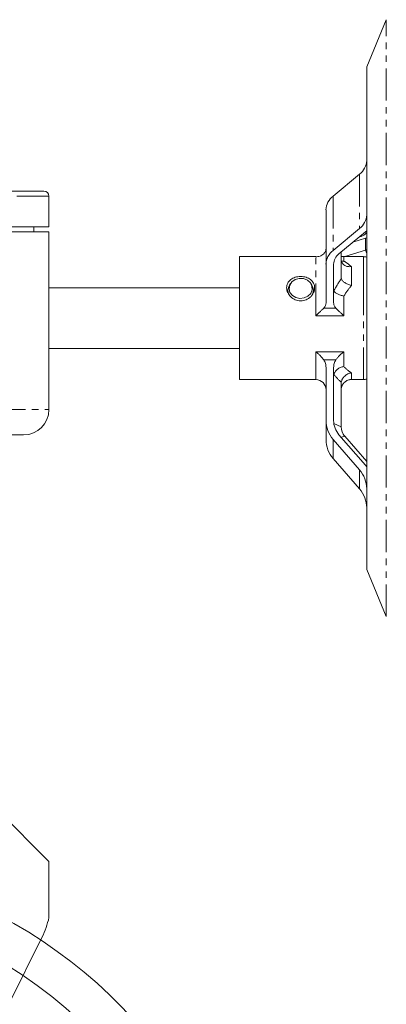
# Model space of a CAD drawing. Header units: millimetres. Extents: x 7 to 423, y -121 to 502.
# Tile 7 of 10: x 151 to 223, y 304 to 498. Entities that reach past the tile are written whole.
import ezdxf

# ---------------------------------------------------------------- set-up
doc = ezdxf.new("R2010")
doc.units = ezdxf.units.MM
doc.linetypes.add('PHANTOM', pattern=[12.7, 6.35, -1.27, 1.27, -1.27, 1.27, -1.27])

# ---------------------------------------------------------------- blocks, each defined once
blk = doc.blocks.new('SW_CENTERMARKSYMBOL_3')
at = {"color": 0, "linetype": 'Continuous', "lineweight": 0}
for radius, start, end in [(87.5, 295.774, 244.226), (95.25, 295.5077, 64.4923)]:
    blk.add_arc((36.45, -88), radius, start, end, dxfattribs=at)

msp = doc.modelspace()

# ---------------------------------------------------------------- linework, layer by layer
at = {"color": 7, "linetype": 'Continuous', "lineweight": 15}
for p, q in [((222.83, 497.86), (218.98, 488.58)), ((218.98, 389.6), (218.98, 488.58)), ((218.98, 476.45), (218.97, 476.45)), ((218.97, 476.45), (218.97, 465.76)), ((217.56, 467.44), (212.37, 463.1)), ((218.97, 465.76), (218.98, 465.76)), ((218.97, 459.46), (218.97, 465.76)), ((144.7, 464.09), (155.48, 464.09)), ((156.48, 457.09), (156.48, 463.09)), ((210.97, 460.4), (210.97, 449.71)), ((145.5, 457.09), (156.48, 457.09)), ((145.5, 456.09), (156.48, 456.09)), ((153.48, 456.09), (153.48, 457.09)), ((156.48, 421.09), (156.48, 456.09)), ((217.56, 456.75), (212.37, 452.41)), ((218.71, 456.08), (213.52, 451.74)), ((218.97, 456.3), (218.71, 456.08)), ((218.97, 456.09), (218.97, 456.3)), ((218.71, 454.81), (216.27, 454.03)), ((217.56, 455.07), (217.47, 455.04)), ((218.98, 454.9), (218.71, 454.81)), ((213.97, 452.11), (213.97, 447.05)), ((218.71, 452.49), (214.64, 451.2)), ((218.98, 452.59), (218.71, 452.49)), ((208.97, 451.2), (193.98, 451.2)), ((193.98, 426.98), (193.98, 451.2)), ((218.33, 451.2), (213.97, 451.2)), ((210.97, 449.71), (210.97, 442.13)), ((212.47, 449.71), (212.47, 442.13)), ((193.98, 445.09), (156.48, 445.09)), ((203.48, 444.56), (203.48, 444.12)), ((203.97, 445.89), (203.78, 445.59)), ((208.19, 445.59), (208, 445.89)), ((208.48, 444.11), (208.48, 444.56)), ((156.48, 433.09), (193.98, 433.09)), ((210.97, 418.94), (210.97, 429.4)), ((212.47, 418.94), (212.47, 429.4)), ((193.98, 426.98), (208.97, 426.98)), ((215.67, 426.98), (218.33, 426.98)), ((213.97, 417.69), (213.97, 426.27)), ((210.97, 418.94), (210.97, 415.18)), ((151.48, 416.09), (141.52, 416.09)), ((217.56, 409.22), (212.37, 415.21)), ((218.71, 410.15), (213.52, 416.14)), ((218.98, 410.84), (214.67, 415.82)), ((217.56, 405.45), (212.37, 411.44)), ((218.98, 409.82), (218.71, 410.15)), ((218.97, 405.48), (218.97, 396.79)), ((218.98, 396.79), (218.97, 396.79)), ((218.97, 396.79), (218.97, 393.02)), ((218.97, 393.02), (218.98, 393.02)), ((218.98, 389.6), (222.83, 380.32)), ((156.48, 332.09), (146.48, 342.09)), ((156.48, 321.09), (156.48, 332.09)), ((148.61, 303.98), (155.08, 317.14))]:
    msp.add_line(p, q, dxfattribs=at)
at = {"color": 8, "linetype": 'PHANTOM', "lineweight": 0}
for p, q in [((222.83, 380.32), (222.83, 497.86)), ((217.56, 467.44), (217.56, 456.75)), ((156.48, 463.09), (145.5, 463.09)), ((212.37, 463.1), (212.37, 452.41)), ((218.71, 454.81), (218.71, 452.49)), ((218.71, 452.49), (218.98, 451.84)), ((208.97, 439.56), (208.97, 451.18)), ((214.47, 451.18), (214.47, 450.32)), ((218.33, 445.06), (218.33, 451.2)), ((215.97, 449.24), (215.97, 445.53)), ((218.33, 426.98), (218.33, 445.06)), ((214.47, 443.43), (214.47, 439.56)), ((210.52, 441.06), (212.91, 441.06)), ((214.47, 439.56), (208.97, 439.56)), ((208.97, 432.47), (214.47, 432.47)), ((208.97, 426.98), (208.97, 432.47)), ((214.47, 432.47), (214.47, 429.56)), ((212.91, 430.87), (210.52, 430.87)), ((215.97, 428.3), (215.97, 426.99)), ((145.5, 421.09), (156.48, 421.09)), ((213.97, 417.69), (212.51, 418.32)), ((212.37, 415.21), (212.37, 411.44)), ((214.67, 415.82), (213.95, 415.64)), ((217.56, 409.22), (217.56, 405.45))]:
    msp.add_line(p, q, dxfattribs=at)
at = {"color": 7, "linetype": 'Continuous', "lineweight": 15, "flags": 128}
for points in [[(218.97, 456.09), (218.94, 455.95), (218.88, 455.82), (218.76, 455.68), (218.6, 455.55), (218.4, 455.42), (218.16, 455.29), (217.88, 455.18), (217.56, 455.07)], [(205.03, 443.14), (205.85, 442.97), (206.68, 443.06), (207.42, 443.41), (207.97, 443.96), (208.24, 444.65), (208.21, 445.38), (207.89, 446.05), (207.3, 446.58), (206.54, 446.88), (205.7, 446.92), (204.9, 446.7), (204.24, 446.24), (203.83, 445.61), (203.7, 444.88), (203.88, 444.17), (204.35, 443.56), (205.03, 443.14)]]:
    msp.add_lwpolyline(points, dxfattribs=at)
at = {"color": 7, "linetype": 'Continuous', "lineweight": 15}
msp.add_circle((102.48, 237.09), 69.75, dxfattribs=at)
for centre, radius, start, end in [((215.4, 470.28), 3.57, 307.3104, 357.8352), ((155.48, 463.09), 1, 0, 90), ((214.53, 460.26), 3.57, 127.3104, 177.8352), ((215.4, 459.59), 3.57, 307.3103, 357.8353), ((214.53, 449.57), 3.57, 127.31, 177.8354), ((215.14, 449.61), 2.68, 127.31, 177.8355), ((218.33, 449.2), 2, 70.8418, 90), ((205.42, 444.56), 1.94, 147.9404, 208.4732), ((206.56, 444.56), 1.93, 334.9089, 32.2021), ((208.97, 424.98), 2, 0, 90), ((218.33, 428.98), 2, 270, 289.1582), ((151.48, 421.09), 5, 270, 0), ((216.67, 418.95), 5.7, 180.1221, 221.091), ((216.74, 418.95), 4.27, 180.1217, 221.0913), ((216.82, 417.69), 2.85, 180.1221, 221.091), ((216.67, 415.19), 5.7, 180.1221, 221.091), ((213.27, 405.47), 5.7, 0.1218, 41.0913), ((213.27, 401.71), 5.7, 0.1218, 41.0913), ((138.93, 325.09), 18, 333.8009, 347.1529)]:
    msp.add_arc(centre, radius, start, end, dxfattribs=at)
at = {"color": 8, "linetype": 'PHANTOM', "lineweight": 0}
for centre, major_axis, ratio, start_param, end_param in [((217.72, 439.09), (-6.88, 11.84), 0.369052, 5.495446, 5.689321), ((215.99, 439.8), (6.64, 13.93), 0.338491, 1.202767, 1.395014), ((217.72, 439.09), (6.88, 11.84), 0.369052, 1.221425, 1.4153), ((217.72, 439.09), (-3.38, 11.93), 0.621411, 2.302748, 2.496624), ((215.99, 438.84), (-2.92, 14.02), 0.542522, 2.334089, 2.526336), ((217.72, 439.09), (3.38, 11.93), 0.621411, 3.316024, 3.352876)]:
    msp.add_ellipse(centre, major_axis=major_axis, ratio=ratio, start_param=start_param, end_param=end_param, dxfattribs=at)
at = {"color": 7, "linetype": 'Continuous', "lineweight": 15}
for points, knots in [([(210.52, 451.75), (210.41, 451.64), (210.3, 451.55), (210.05, 451.4), (209.92, 451.34), (209.66, 451.25), (209.52, 451.22), (209.25, 451.18), (209.11, 451.18), (208.97, 451.18)], [0, 0, 0, 0, 0.25, 0.25, 0.5, 0.5, 0.75, 0.75, 1, 1, 1, 1]), ([(210.52, 451.75), (210.67, 451.91), (210.78, 452.08), (210.89, 452.35), (210.92, 452.44), (210.96, 452.63), (210.97, 452.72), (210.97, 452.82)], [0, 0, 0, 0, 0.5, 0.5, 0.75, 0.75, 1, 1, 1, 1]), ([(213.94, 450.37), (214.11, 450.34), (214.28, 450.31), (214.46, 450.32), (214.47, 450.32)], [0, 0, 0, 0, 0.977389, 1, 1, 1, 1]), ([(213.97, 451.26), (214.13, 451.22), (214.3, 451.17), (214.46, 451.18), (214.47, 451.18)], [0, 0, 0, 0, 0.987073, 1, 1, 1, 1]), ([(213.98, 450.45), (213.99, 450.35), (214.02, 450.25), (214.09, 450.06), (214.13, 449.97), (214.25, 449.81), (214.31, 449.73), (214.46, 449.59), (214.55, 449.53), (214.73, 449.42), (214.83, 449.37), (215.04, 449.3), (215.15, 449.27), (215.37, 449.23), (215.49, 449.22), (215.72, 449.22), (215.85, 449.23), (215.97, 449.24)], [0, 0, 0, 0, 0.125, 0.125, 0.25, 0.25, 0.375, 0.375, 0.5, 0.5, 0.625, 0.625, 0.75, 0.75, 0.875, 0.875, 1, 1, 1, 1]), ([(203.23, 445.06), (203.23, 445.22), (203.25, 445.37), (203.32, 445.67), (203.37, 445.82), (203.51, 446.09), (203.6, 446.22), (203.8, 446.46), (203.91, 446.58), (204.17, 446.77), (204.3, 446.86), (204.6, 447.02), (204.76, 447.08), (205.09, 447.19), (205.27, 447.23), (205.62, 447.28), (205.8, 447.3), (206.16, 447.3), (206.34, 447.28), (206.7, 447.23), (206.87, 447.19), (207.2, 447.08), (207.36, 447.02), (207.66, 446.86), (207.8, 446.78), (208.06, 446.57), (208.17, 446.46), (208.37, 446.22), (208.45, 446.09), (208.59, 445.82), (208.64, 445.67), (208.72, 445.37), (208.73, 445.22), (208.73, 444.75), (208.66, 444.42), (208.46, 443.97), (208.37, 443.82), (208.17, 443.54), (208.06, 443.41), (207.8, 443.17), (207.66, 443.06), (207.36, 442.87), (207.21, 442.79), (206.71, 442.58), (206.35, 442.51), (205.8, 442.51), (205.62, 442.53), (205.27, 442.6), (205.1, 442.65), (204.76, 442.78), (204.61, 442.87), (204.31, 443.06), (204.17, 443.17), (203.79, 443.53), (203.58, 443.82), (203.38, 444.27), (203.32, 444.43), (203.25, 444.74), (203.23, 444.9), (203.23, 445.06)], [0, 0, 0, 0, 0.03125, 0.03125, 0.0625, 0.0625, 0.09375, 0.09375, 0.125, 0.125, 0.15625, 0.15625, 0.1875, 0.1875, 0.21875, 0.21875, 0.25, 0.25, 0.28125, 0.28125, 0.3125, 0.3125, 0.34375, 0.34375, 0.375, 0.375, 0.40625, 0.40625, 0.4375, 0.4375, 0.46875, 0.46875, 0.5, 0.5, 0.5625, 0.5625, 0.59375, 0.59375, 0.625, 0.625, 0.65625, 0.65625, 0.6875, 0.6875, 0.75, 0.75, 0.78125, 0.78125, 0.8125, 0.8125, 0.84375, 0.84375, 0.875, 0.875, 0.9375, 0.9375, 0.96875, 0.96875, 1, 1, 1, 1]), ([(213.98, 446.91), (213.99, 446.84), (214.02, 446.77), (214.09, 446.63), (214.13, 446.56), (214.25, 446.42), (214.31, 446.35), (214.46, 446.21), (214.55, 446.15), (214.73, 446.02), (214.83, 445.96), (215.04, 445.85), (215.15, 445.8), (215.37, 445.7), (215.49, 445.66), (215.72, 445.59), (215.85, 445.55), (215.97, 445.53)], [0, 0, 0, 0, 0.125, 0.125, 0.25, 0.25, 0.375, 0.375, 0.5, 0.5, 0.625, 0.625, 0.75, 0.75, 0.875, 0.875, 1, 1, 1, 1]), ([(212.51, 444.45), (212.55, 444.36), (212.64, 444.26), (212.88, 444.07), (213.03, 443.97), (213.3, 443.83), (213.39, 443.79), (213.59, 443.7), (213.7, 443.66), (213.91, 443.58), (214.02, 443.55), (214.24, 443.49), (214.35, 443.46), (214.47, 443.43)], [0, 0, 0, 0, 0.25, 0.25, 0.5, 0.5, 0.625, 0.625, 0.75, 0.75, 0.875, 0.875, 1, 1, 1, 1]), ([(210.97, 442.13), (210.97, 441.94), (210.93, 441.75), (210.82, 441.48), (210.77, 441.39), (210.66, 441.22), (210.59, 441.14), (210.52, 441.06)], [0, 0, 0, 0, 0.5, 0.5, 0.75, 0.75, 1, 1, 1, 1]), ([(212.91, 441.06), (212.77, 441.22), (212.66, 441.39), (212.54, 441.66), (212.51, 441.75), (212.48, 441.94), (212.47, 442.03), (212.47, 442.13)], [0, 0, 0, 0, 0.5, 0.5, 0.75, 0.75, 1, 1, 1, 1]), ([(210.52, 441.06), (210.41, 440.95), (210.3, 440.83), (210.05, 440.59), (209.92, 440.46), (209.66, 440.2), (209.52, 440.08), (209.25, 439.82), (209.11, 439.69), (208.97, 439.56)], [0, 0, 0, 0, 0.25, 0.25, 0.5, 0.5, 0.75, 0.75, 1, 1, 1, 1]), ([(212.91, 441.06), (213.02, 440.95), (213.14, 440.83), (213.38, 440.59), (213.51, 440.46), (213.78, 440.2), (213.91, 440.08), (214.19, 439.82), (214.33, 439.69), (214.47, 439.56)], [0, 0, 0, 0, 0.25, 0.25, 0.5, 0.5, 0.75, 0.75, 1, 1, 1, 1]), ([(210.52, 430.87), (210.41, 431.03), (210.3, 431.18), (210.05, 431.47), (209.92, 431.61), (209.66, 431.88), (209.52, 432), (209.25, 432.24), (209.11, 432.36), (208.97, 432.47)], [0, 0, 0, 0, 0.25, 0.25, 0.5, 0.5, 0.75, 0.75, 1, 1, 1, 1]), ([(212.91, 430.87), (213.02, 431.03), (213.14, 431.18), (213.38, 431.47), (213.51, 431.61), (213.78, 431.88), (213.91, 432), (214.19, 432.24), (214.33, 432.36), (214.47, 432.47)], [0, 0, 0, 0, 0.25, 0.25, 0.5, 0.5, 0.75, 0.75, 1, 1, 1, 1]), ([(210.52, 430.87), (210.67, 430.65), (210.78, 430.42), (210.89, 430.05), (210.92, 429.92), (210.96, 429.66), (210.97, 429.53), (210.97, 429.4)], [0, 0, 0, 0, 0.5, 0.5, 0.75, 0.75, 1, 1, 1, 1]), ([(212.47, 429.4), (212.47, 429.66), (212.5, 429.92), (212.62, 430.29), (212.66, 430.41), (212.78, 430.65), (212.84, 430.76), (212.91, 430.87)], [0, 0, 0, 0, 0.5, 0.5, 0.75, 0.75, 1, 1, 1, 1]), ([(212.51, 428), (212.55, 428.19), (212.64, 428.37), (212.88, 428.72), (213.03, 428.88), (213.3, 429.09), (213.39, 429.15), (213.59, 429.27), (213.7, 429.32), (213.91, 429.41), (214.02, 429.45), (214.24, 429.51), (214.35, 429.54), (214.47, 429.56)], [0, 0, 0, 0, 0.25, 0.25, 0.5, 0.5, 0.625, 0.625, 0.75, 0.75, 0.875, 0.875, 1, 1, 1, 1]), ([(213.98, 426.48), (213.99, 426.59), (214.02, 426.7), (214.09, 426.92), (214.13, 427.03), (214.25, 427.23), (214.31, 427.33), (214.46, 427.52), (214.55, 427.61), (214.73, 427.78), (214.83, 427.85), (215.04, 427.99), (215.15, 428.05), (215.37, 428.15), (215.49, 428.19), (215.72, 428.26), (215.85, 428.28), (215.97, 428.3)], [0, 0, 0, 0, 0.125, 0.125, 0.25, 0.25, 0.375, 0.375, 0.5, 0.5, 0.625, 0.625, 0.75, 0.75, 0.875, 0.875, 1, 1, 1, 1]), ([(213.98, 425.23), (213.99, 425.35), (214.02, 425.48), (214.09, 425.71), (214.13, 425.82), (214.25, 426.04), (214.31, 426.14), (214.46, 426.33), (214.55, 426.42), (214.73, 426.58), (214.83, 426.65), (215.04, 426.77), (215.15, 426.83), (215.37, 426.91), (215.49, 426.94), (215.72, 426.98), (215.85, 426.99), (215.97, 426.99)], [0, 0, 0, 0, 0.125, 0.125, 0.25, 0.25, 0.375, 0.375, 0.5, 0.5, 0.625, 0.625, 0.75, 0.75, 0.875, 0.875, 1, 1, 1, 1])]:
    msp.add_open_spline(points, degree=3, knots=knots, dxfattribs=at)
for points in [[(213.98, 446.91), (213.97, 446.95), (213.97, 447), (213.97, 447.05)], [(213.97, 426.27), (213.97, 426.34), (213.97, 426.41), (213.98, 426.48)]]:
    msp.add_open_spline(points, degree=3, dxfattribs=at)

# ---------------------------------------------------------------- block references
at = {"color": 7, "linetype": 'Continuous', "lineweight": 0}
msp.add_blockref('SW_CENTERMARKSYMBOL_3', (66.03, 325.09), dxfattribs=at)

doc.saveas('drawing.dxf')
